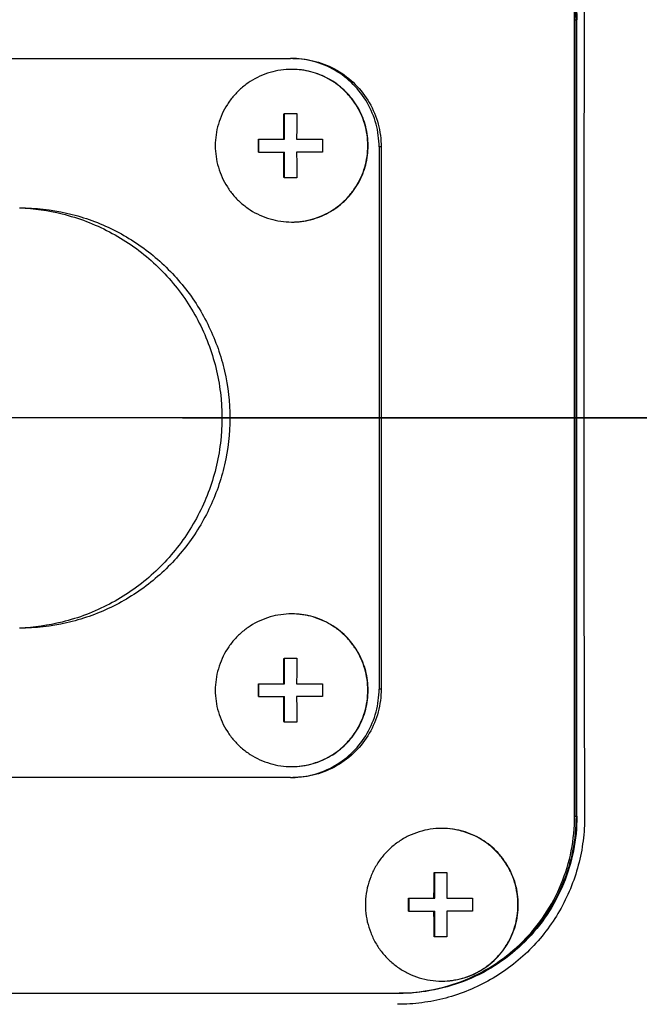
# Model space of a CAD drawing. Header units: millimetres. Extents: x 0 to 594, y 0 to 420.
# Tile 21 of 256: x 97.3 to 100.1, y 273.77 to 278.22. Entities that reach past the tile are written whole.
import ezdxf

# ---------------------------------------------------------------- set-up
doc = ezdxf.new("R2010")
doc.units = ezdxf.units.MM
doc.header["$LTSCALE"] = 32.67
doc.linetypes.add('CENTER', pattern=[0.6, 0.375, -0.075, 0.075, -0.075])
doc.linetypes.add('PHANTOM', pattern=[0.8, 0.45, -0.05, 0.1, -0.05, 0.1, -0.05])
doc.layers.get('0').update_dxf_attribs({"linetype": 'CONTINUOUS'})
for name, color, linetype in [('CRV', 7, 'CONTINUOUS'), ('DEFAULT_1', 7, 'CENTER'), ('DRIV_DIM', 7, 'CONTINUOUS')]:
    doc.layers.add(name, color=color, linetype=linetype)
doc.styles.get("Standard").update_dxf_attribs({"font": 'MS PGothic.ttf', "width": 0.8})
doc.dimstyles.new('DIMSTYLE_3', dxfattribs={"dimtxt": 3.8, "dimasz": 1.8, "dimexe": 0.18, "dimexo": 0.0625, "dimgap": 0.09, "dimtad": 1, "dimdec": 3, "dimlfac": 10, "dimdsep": 46, "dimtxsty": 'STANDARD', "dimblk": 'OPEN', "dimblk1": 'OPEN', "dimblk2": 'OPEN', "dimcen": 0.09, "dimadec": 0, "dimazin": 0, "dimtp": 0.5, "dimtm": 0.5, "dimtfac": 1, "dimtdec": 3, "dimtofl": 0, "dimtmove": 0, "dimatfit": 3, "dimldrblk": 'OPEN', "dimfxl": 1, "dimtolj": 1, "dimarcsym": 0})
doc.dimstyles.new('DIMSTYLE_4', dxfattribs={"dimtxt": 3.8, "dimasz": 1.8, "dimexe": 0.18, "dimexo": 0.0625, "dimgap": 0.09, "dimtad": 1, "dimdec": 1, "dimlfac": 10, "dimdsep": 46, "dimtxsty": 'STANDARD', "dimblk": 'OPEN', "dimblk1": 'OPEN', "dimblk2": 'OPEN', "dimcen": 0.09, "dimadec": 0, "dimazin": 0, "dimtp": 0.1, "dimtm": 0.1, "dimtfac": 1, "dimtdec": 1, "dimtofl": 0, "dimtmove": 0, "dimatfit": 3, "dimldrblk": 'OPEN', "dimfxl": 1, "dimtolj": 1, "dimarcsym": 0})

# ---------------------------------------------------------------- blocks, each defined once
blk = doc.blocks.new('_OPEN')
at = {"color": 0, "linetype": 'ByBlock'}
for p, q in [((0, 0), (-1, 0.342)), ((-1, -0.342), (0, 0)), ((-1, 0), (0, 0))]:
    blk.add_line(p, q, dxfattribs=at)
blk = doc.blocks.new('*D26')
at = {"layer": 'DRIV_DIM', "color": 2, "linetype": 'Continuous'}
blk.add_line((46.5875, 332.9095), (139.7536, 276.4223), dxfattribs=at)
at = {"layer": 'DRIV_DIM', "color": 2, "linetype": 'Continuous', "xscale": 1.8, "yscale": 1.8, "zscale": 1.8, "rotation": 148.771321}
blk.add_blockref('_OPEN', (46.5875, 332.9095), dxfattribs=at)
at = {"layer": 'DRIV_DIM', "color": 2, "linetype": 'Continuous', "width": 0.8}
for s, p in [('R', (54.193, 329.4092)), ('1089.5', (56.7925, 327.8331))]:
    blk.add_text(s, height=3.8, rotation=-31.2287, dxfattribs=at).set_placement(p)
blk = doc.blocks.new('*D29')
at = {"layer": 'DRIV_DIM', "color": 2, "linetype": 'Continuous'}
for p, q in [((141.2308, 276.6828), (215.2104, 289.7274)), ((138.2536, 276.4223), (63.1327, 276.4223))]:
    blk.add_line(p, q, dxfattribs=at)
for points in [[(212.3019, 291.0346), (213.2407, 289.3801), (213.5118, 291.2631)], [(64.5389, 278.2296), (65.1327, 276.4223), (65.77, 278.2148)]]:
    blk.add_lwpolyline(points, dxfattribs=at)
for start, end in [(10, 95), (95, 180)]:
    blk.add_arc((139.7536, 276.4223), 74.6208, start, end, dxfattribs=at)
at = {"layer": 'DRIV_DIM', "color": 2, "linetype": 'Continuous', "width": 0.766667}
blk.add_text('170%%d', height=3.8, rotation=15.7929, dxfattribs=at).set_placement((113.3173, 348.4812))
blk = doc.blocks.new('*D30')
at = {"layer": 'DRIV_DIM', "color": 2, "linetype": 'Continuous'}
for p, q in [((138.2536, 276.4223), (63.0877, 276.4223)), ((141.2308, 276.1618), (215.2547, 263.1094))]:
    blk.add_line(p, q, dxfattribs=at)
for points in [[(65.725, 274.6299), (65.0877, 276.4223), (64.4938, 274.615)], [(213.5561, 261.5738), (213.2851, 263.4567), (212.3462, 261.8022)]]:
    blk.add_lwpolyline(points, dxfattribs=at)
for start, end in [(180, 265), (265, 350)]:
    blk.add_arc((139.7536, 276.4223), 74.6659, start, end, dxfattribs=at)
at = {"layer": 'DRIV_DIM', "color": 2, "linetype": 'Continuous', "width": 0.766667}
blk.add_text('170%%d', height=3.8, rotation=-27.3246, dxfattribs=at).set_placement((97.66, 207.6469))
blk = doc.blocks.new('*D31')
at = {"layer": 'DRIV_DIM', "color": 2, "linetype": 'Continuous'}
blk.add_line((54.9296, 356.9385), (139.7536, 276.4223), dxfattribs=at)
at = {"layer": 'DRIV_DIM', "color": 2, "linetype": 'Continuous', "xscale": 1.8, "yscale": 1.8, "zscale": 1.8, "rotation": 136.492477}
blk.add_blockref('_OPEN', (54.9296, 356.9385), dxfattribs=at)
at = {"layer": 'DRIV_DIM', "color": 2, "linetype": 'Continuous', "width": 0.8}
for s, p in [('R', (65.6723, 348.0511)), ('1169.5', (67.8772, 345.9582))]:
    blk.add_text(s, height=3.8, rotation=-43.5075, dxfattribs=at).set_placement(p)

msp = doc.modelspace()

# ---------------------------------------------------------------- linework, layer by layer
at = {"color": 7, "linetype": 'Continuous'}
for p, q in [((99.80466, 274.62232), (99.80466, 278.22232)), ((99.81078, 274.62232), (99.81078, 278.22232)), ((99.81461, 274.62232), (99.81461, 278.22232)), ((96.07282, 278.04732), (98.52102, 278.04732)), ((98.4912, 277.79782), (98.54916, 277.79782)), ((98.4939, 277.68182), (98.4939, 277.79782)), ((98.37528, 277.68182), (98.4939, 277.68182)), ((98.37799, 277.62382), (98.37799, 277.68182)), ((98.54829, 277.68182), (98.66507, 277.68182)), ((98.92073, 277.64732), (98.92073, 275.19732)), ((98.9303, 277.64732), (98.9303, 275.19732)), ((98.37528, 277.62382), (98.4939, 277.62382)), ((98.4939, 277.50782), (98.4939, 277.62382)), ((98.66507, 277.62382), (98.54829, 277.62382)), ((98.54916, 277.50782), (98.4912, 277.50782)), ((98.4912, 275.33682), (98.54916, 275.33682)), ((98.4939, 275.22082), (98.4939, 275.33682)), ((98.37528, 275.22082), (98.4939, 275.22082)), ((98.37799, 275.16282), (98.37799, 275.22082)), ((98.54829, 275.22082), (98.66507, 275.22082)), ((98.37528, 275.16282), (98.4939, 275.16282)), ((98.4939, 275.04682), (98.4939, 275.16282)), ((98.66507, 275.16282), (98.54829, 275.16282)), ((98.54916, 275.04682), (98.4912, 275.04682)), ((98.52102, 274.79732), (96.07282, 274.79732)), ((99.16978, 274.36732), (99.22774, 274.36732)), ((99.17248, 274.25132), (99.17248, 274.36732)), ((99.05386, 274.25132), (99.17248, 274.25132)), ((99.05657, 274.19332), (99.05657, 274.25132)), ((99.22687, 274.25132), (99.34365, 274.25132)), ((99.05386, 274.19332), (99.17248, 274.19332)), ((99.17248, 274.07732), (99.17248, 274.19332)), ((99.34365, 274.19332), (99.22687, 274.19332)), ((99.22774, 274.07732), (99.16978, 274.07732)), ((91.61067, 273.82232), (99.00524, 273.82232))]:
    msp.add_line(p, q, dxfattribs=at)
at = {"color": 9, "linetype": 'Continuous'}
for p, q in [((99.80466, 278.22232), (99.81461, 278.22232)), ((98.9303, 277.64732), (98.92073, 277.64732)), ((98.9303, 275.19732), (98.92073, 275.19732)), ((99.80466, 274.62232), (99.81461, 274.62232))]:
    msp.add_line(p, q, dxfattribs=at)
at = {"color": 7, "linetype": 'Continuous'}
for points, knots in [([(99.01516, 279.07222), (99.04752, 279.07173), (99.1169, 279.06669), (99.22159, 279.04596), (99.32684, 279.01028), (99.4263, 278.96124), (99.51863, 278.89958), (99.60242, 278.82604), (99.67585, 278.74201), (99.73748, 278.6493), (99.7865, 278.54929), (99.82214, 278.44336), (99.84356, 278.33364), (99.84817, 278.25929), (99.84804, 278.22232)], [0, 0, 0, 0, 0.097096, 0.2081628, 0.3192724, 0.4295282, 0.5399048, 0.6513996, 0.7630052, 0.8737134, 0.9844293, 1.0961781, 1.2080172, 1.3189105, 1.3189105, 1.3189105, 1.3189105]), ([(99.80466, 278.22232), (99.80466, 278.2746), (99.79435, 278.37943), (99.74857, 278.53042), (99.67422, 278.66964), (99.57417, 278.79164), (99.45225, 278.89178), (99.31314, 278.96619), (99.16225, 279.01201), (99.05748, 279.02232), (99.00524, 279.02232)], [0, 0, 0, 0, 0.1568263, 0.3136441, 0.4704459, 0.6272271, 0.7839858, 0.9407238, 1.097446, 1.2541595, 1.2541595, 1.2541595, 1.2541595]), ([(99.81078, 278.22232), (99.81078, 278.2746), (99.80048, 278.37943), (99.7547, 278.53042), (99.68035, 278.66964), (99.58029, 278.79164), (99.45838, 278.89178), (99.31926, 278.96619), (99.16838, 279.01201), (99.06361, 279.02232), (99.01137, 279.02232)], [0, 0, 0, 0, 0.1568263, 0.3136441, 0.4704459, 0.6272271, 0.7839858, 0.9407238, 1.097446, 1.2541595, 1.2541595, 1.2541595, 1.2541595]), ([(99.0152, 279.02232), (99.06744, 279.02232), (99.17221, 279.01201), (99.32309, 278.96619), (99.4622, 278.89178), (99.58412, 278.79164), (99.68418, 278.66964), (99.75852, 278.53042), (99.80431, 278.37943), (99.81461, 278.2746), (99.81461, 278.22232)], [0, 0, 0, 0, 0.1567135, 0.3134357, 0.4701737, 0.6269324, 0.7837136, 0.9405154, 1.0973332, 1.2541595, 1.2541595, 1.2541595, 1.2541595]), ([(99.84804, 278.22232), (99.84706, 277.92245), (99.84566, 277.32214), (99.8452, 276.42156), (99.84639, 275.52144), (99.84829, 274.92174), (99.84952, 274.62232)], [0, 0, 0, 0, 0.8996308, 1.8009115, 2.7017387, 3.6000079, 3.6000079, 3.6000079, 3.6000079]), ([(98.92073, 277.64732), (98.92073, 277.68213), (98.91155, 277.75208), (98.87116, 277.8496), (98.80691, 277.93341), (98.72317, 277.99771), (98.62571, 278.03813), (98.5558, 278.04732), (98.52102, 278.04732)], [0, 0, 0, 0, 0.10441965, 0.2088294, 0.31322198, 0.41759476, 0.52195037, 0.62629607, 0.62629607, 0.62629607, 0.62629607]), ([(98.53059, 278.04732), (98.56537, 278.04732), (98.63528, 278.03813), (98.73274, 277.99771), (98.81649, 277.93341), (98.88073, 277.8496), (98.92112, 277.75208), (98.9303, 277.68213), (98.9303, 277.64732)], [0, 0, 0, 0, 0.1043457, 0.20870131, 0.31307408, 0.41746667, 0.52187642, 0.62629607, 0.62629607, 0.62629607, 0.62629607]), ([(98.52521, 277.99782), (98.50881, 277.99782), (98.47597, 277.99547), (98.42775, 277.98497), (98.3815, 277.96771), (98.33818, 277.94404), (98.29867, 277.91444), (98.26377, 277.87952), (98.2342, 277.83998), (98.21054, 277.79663), (98.1933, 277.75035), (98.18281, 277.70209), (98.17928, 277.65282), (98.18281, 277.60356), (98.1933, 277.55529), (98.21054, 277.50902), (98.2342, 277.46567), (98.26377, 277.42613), (98.29867, 277.3912), (98.33818, 277.3616), (98.3815, 277.33793), (98.42775, 277.32067), (98.47597, 277.31017), (98.50881, 277.30782), (98.52521, 277.30782)], [0, 0, 0, 0, 0.0491881, 0.0983777, 0.1475701, 0.1967663, 0.2459672, 0.2951732, 0.3443843, 0.3936, 0.4428197, 0.4920421, 0.5412659, 0.5904898, 0.6397122, 0.6889318, 0.7381476, 0.7873586, 0.8365646, 0.8857655, 0.9349618, 0.9841541, 1.0333437, 1.0825318, 1.0825318, 1.0825318, 1.0825318]), ([(98.52651, 277.30782), (98.54247, 277.30788), (98.57487, 277.31026), (98.62266, 277.32067), (98.66891, 277.33793), (98.71223, 277.3616), (98.75174, 277.3912), (98.78664, 277.42613), (98.81621, 277.46567), (98.83987, 277.50902), (98.85711, 277.55529), (98.86761, 277.60356), (98.87113, 277.65282), (98.86761, 277.70209), (98.85711, 277.75035), (98.83987, 277.79663), (98.81621, 277.83998), (98.78664, 277.87952), (98.75174, 277.91444), (98.71223, 277.94404), (98.66891, 277.96771), (98.62266, 277.98497), (98.57487, 277.99538), (98.54247, 277.99776), (98.52651, 277.99782)], [0, 0, 0, 0, 0.047886, 0.0970756, 0.1462679, 0.1954641, 0.2446651, 0.2938711, 0.3430821, 0.3922979, 0.4415175, 0.4907399, 0.5399638, 0.5891876, 0.63841, 0.6876297, 0.7368454, 0.7860565, 0.8352625, 0.8844634, 0.9336596, 0.982852, 1.0320416, 1.0799275, 1.0799275, 1.0799275, 1.0799275]), ([(98.52652, 277.30782), (98.54095, 277.30782), (98.56984, 277.30964), (98.61248, 277.31778), (98.65376, 277.3312), (98.69304, 277.3497), (98.72969, 277.37298), (98.76314, 277.40067), (98.79285, 277.43233), (98.81836, 277.46748), (98.83928, 277.50554), (98.85526, 277.54593), (98.86605, 277.58801), (98.87149, 277.6311), (98.87149, 277.67454), (98.86605, 277.71764), (98.85526, 277.75971), (98.83928, 277.8001), (98.81836, 277.83817), (98.79285, 277.87331), (98.76314, 277.90498), (98.72969, 277.93267), (98.69304, 277.95594), (98.65376, 277.97444), (98.61248, 277.98786), (98.56984, 277.996), (98.54095, 277.99782), (98.52652, 277.99782)], [0, 0, 0, 0, 0.0432938, 0.0865886, 0.1298854, 0.1731848, 0.2164876, 0.2597942, 0.3031048, 0.3464193, 0.3897374, 0.4330585, 0.476382, 0.519707, 0.5630324, 0.6063574, 0.6496809, 0.6930021, 0.7363201, 0.7796346, 0.8229452, 0.8662518, 0.9095546, 0.9528541, 0.9961508, 1.0394456, 1.0827394, 1.0827394, 1.0827394, 1.0827394]), ([(98.49033, 277.68182), (98.49034, 277.68534), (98.49036, 277.69277), (98.49041, 277.70448), (98.49047, 277.71727), (98.49055, 277.73111), (98.49066, 277.74603), (98.4908, 277.76213), (98.49098, 277.77952), (98.49112, 277.79156), (98.4912, 277.79782)], [0, 0, 0, 0, 0.01055265, 0.02230394, 0.03512412, 0.04893251, 0.06381215, 0.07987375, 0.09723036, 0.11600372, 0.11600372, 0.11600372, 0.11600372]), ([(98.54916, 277.79782), (98.54908, 277.79156), (98.54893, 277.77952), (98.54876, 277.76213), (98.54862, 277.74603), (98.54851, 277.73111), (98.54843, 277.71727), (98.54837, 277.70448), (98.54832, 277.69277), (98.5483, 277.68534), (98.54829, 277.68182)], [0, 0, 0, 0, 0.01877337, 0.03612998, 0.05219157, 0.06707122, 0.08087961, 0.09369979, 0.10545107, 0.11600372, 0.11600372, 0.11600372, 0.11600372]), ([(98.37528, 277.62382), (98.37527, 277.63027), (98.37525, 277.64315), (98.37525, 277.66249), (98.37527, 277.67537), (98.37528, 277.68182)], [0, 0, 0, 0, 0.01934955, 0.038650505, 0.058000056, 0.058000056, 0.058000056, 0.058000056]), ([(98.66507, 277.68182), (98.66505, 277.67537), (98.66503, 277.66249), (98.66503, 277.64315), (98.66505, 277.63027), (98.66507, 277.62382)], [0, 0, 0, 0, 0.01934955, 0.038650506, 0.058000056, 0.058000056, 0.058000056, 0.058000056]), ([(98.4912, 277.50782), (98.49112, 277.51408), (98.49098, 277.52612), (98.4908, 277.54352), (98.49066, 277.55962), (98.49055, 277.57453), (98.49047, 277.58837), (98.49041, 277.60116), (98.49036, 277.61287), (98.49034, 277.6203), (98.49033, 277.62382)], [0, 0, 0, 0, 0.01877337, 0.03612998, 0.05219157, 0.06707122, 0.08087961, 0.09369979, 0.10545107, 0.11600372, 0.11600372, 0.11600372, 0.11600372]), ([(98.54829, 277.62382), (98.5483, 277.6203), (98.54832, 277.61287), (98.54837, 277.60116), (98.54843, 277.58837), (98.54851, 277.57453), (98.54862, 277.55962), (98.54876, 277.54352), (98.54893, 277.52612), (98.54908, 277.51408), (98.54916, 277.50782)], [0, 0, 0, 0, 0.01055265, 0.02230394, 0.03512412, 0.04893251, 0.06381215, 0.07987375, 0.09723036, 0.11600372, 0.11600372, 0.11600372, 0.11600372]), ([(97.29654, 277.37166), (97.36111, 277.36925), (97.50176, 277.34956), (97.7068, 277.27172), (97.89699, 277.14035), (98.05023, 276.96725), (98.15761, 276.76248), (98.21291, 276.53795), (98.21291, 276.3067), (98.15761, 276.08216), (98.05023, 275.8774), (97.89699, 275.70429), (97.7068, 275.57292), (97.50176, 275.49508), (97.36111, 275.47539), (97.29654, 275.47298)], [0, 0, 0, 0, 0.1938425, 0.4227154, 0.6516214, 0.8805673, 1.1095507, 1.3385608, 1.5675805, 1.7965906, 2.025574, 2.2545199, 2.4834259, 2.7122988, 2.9061413, 2.9061413, 2.9061413, 2.9061413]), ([(97.29692, 277.37232), (97.36778, 277.37232), (97.51002, 277.35631), (97.71227, 277.28545), (97.89381, 277.17131), (98.04538, 277.01962), (98.15943, 276.83797), (98.23022, 276.63549), (98.25422, 276.42232), (98.23022, 276.20915), (98.15943, 276.00667), (98.04538, 275.82503), (97.89381, 275.67333), (97.71227, 275.55919), (97.51002, 275.48834), (97.36778, 275.47232), (97.29692, 275.47232)], [0, 0, 0, 0, 0.2125785, 0.425172, 0.6377927, 0.8504473, 1.0631356, 1.2758511, 1.4885817, 1.7013122, 1.9140277, 2.1267161, 2.3393706, 2.5519913, 2.7645849, 2.9771634, 2.9771634, 2.9771634, 2.9771634]), ([(98.52521, 275.53682), (98.50881, 275.53682), (98.47597, 275.53447), (98.42775, 275.52397), (98.3815, 275.50671), (98.33818, 275.48304), (98.29867, 275.45344), (98.26377, 275.41852), (98.2342, 275.37898), (98.21054, 275.33563), (98.1933, 275.28935), (98.18281, 275.24109), (98.17928, 275.19182), (98.18281, 275.14256), (98.1933, 275.09429), (98.21054, 275.04802), (98.2342, 275.00467), (98.26377, 274.96513), (98.29867, 274.9302), (98.33818, 274.9006), (98.3815, 274.87693), (98.42775, 274.85967), (98.47597, 274.84917), (98.50881, 274.84682), (98.52521, 274.84682)], [0, 0, 0, 0, 0.0491881, 0.0983777, 0.1475701, 0.1967663, 0.2459672, 0.2951732, 0.3443843, 0.3936, 0.4428197, 0.4920421, 0.5412659, 0.5904898, 0.6397122, 0.6889318, 0.7381476, 0.7873586, 0.8365646, 0.8857655, 0.9349618, 0.9841541, 1.0333437, 1.0825318, 1.0825318, 1.0825318, 1.0825318]), ([(98.52651, 274.84682), (98.54247, 274.84688), (98.57487, 274.84926), (98.62266, 274.85967), (98.66891, 274.87693), (98.71223, 274.9006), (98.75174, 274.9302), (98.78664, 274.96513), (98.81621, 275.00467), (98.83987, 275.04802), (98.85711, 275.09429), (98.86761, 275.14256), (98.87113, 275.19182), (98.86761, 275.24109), (98.85711, 275.28935), (98.83987, 275.33563), (98.81621, 275.37898), (98.78664, 275.41852), (98.75174, 275.45344), (98.71223, 275.48304), (98.66891, 275.50671), (98.62266, 275.52397), (98.57487, 275.53438), (98.54247, 275.53676), (98.52651, 275.53682)], [0, 0, 0, 0, 0.047886, 0.0970756, 0.1462679, 0.1954641, 0.2446651, 0.2938711, 0.3430821, 0.3922979, 0.4415175, 0.4907399, 0.5399638, 0.5891876, 0.63841, 0.6876297, 0.7368454, 0.7860565, 0.8352625, 0.8844634, 0.9336596, 0.982852, 1.0320416, 1.0799275, 1.0799275, 1.0799275, 1.0799275]), ([(98.52652, 274.84682), (98.54095, 274.84682), (98.56984, 274.84864), (98.61248, 274.85678), (98.65376, 274.8702), (98.69304, 274.8887), (98.72969, 274.91198), (98.76314, 274.93967), (98.79285, 274.97133), (98.81836, 275.00648), (98.83928, 275.04454), (98.85526, 275.08493), (98.86605, 275.12701), (98.87149, 275.1701), (98.87149, 275.21354), (98.86605, 275.25664), (98.85526, 275.29871), (98.83928, 275.3391), (98.81836, 275.37717), (98.79285, 275.41231), (98.76314, 275.44398), (98.72969, 275.47167), (98.69304, 275.49494), (98.65376, 275.51344), (98.61248, 275.52686), (98.56984, 275.535), (98.54095, 275.53682), (98.52652, 275.53682)], [0, 0, 0, 0, 0.0432938, 0.0865886, 0.1298854, 0.1731848, 0.2164876, 0.2597942, 0.3031048, 0.3464193, 0.3897374, 0.4330585, 0.476382, 0.519707, 0.5630324, 0.6063574, 0.6496809, 0.6930021, 0.7363201, 0.7796346, 0.8229452, 0.8662518, 0.9095546, 0.9528541, 0.9961508, 1.0394456, 1.0827394, 1.0827394, 1.0827394, 1.0827394]), ([(98.49033, 275.22082), (98.49034, 275.22434), (98.49036, 275.23177), (98.49041, 275.24348), (98.49047, 275.25627), (98.49055, 275.27011), (98.49066, 275.28503), (98.4908, 275.30113), (98.49098, 275.31852), (98.49112, 275.33056), (98.4912, 275.33682)], [0, 0, 0, 0, 0.01055265, 0.02230394, 0.03512412, 0.04893251, 0.06381215, 0.07987375, 0.09723036, 0.11600372, 0.11600372, 0.11600372, 0.11600372]), ([(98.54916, 275.33682), (98.54908, 275.33056), (98.54893, 275.31852), (98.54876, 275.30113), (98.54862, 275.28503), (98.54851, 275.27011), (98.54843, 275.25627), (98.54837, 275.24348), (98.54832, 275.23177), (98.5483, 275.22434), (98.54829, 275.22082)], [0, 0, 0, 0, 0.01877337, 0.03612998, 0.05219157, 0.06707122, 0.08087961, 0.09369979, 0.10545107, 0.11600372, 0.11600372, 0.11600372, 0.11600372]), ([(98.37528, 275.16282), (98.37527, 275.16927), (98.37525, 275.18215), (98.37525, 275.20149), (98.37527, 275.21437), (98.37528, 275.22082)], [0, 0, 0, 0, 0.01934955, 0.038650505, 0.058000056, 0.058000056, 0.058000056, 0.058000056]), ([(98.53046, 274.79743), (98.56211, 274.79819), (98.6286, 274.80772), (98.72317, 274.84694), (98.80691, 274.91123), (98.87116, 274.99504), (98.91155, 275.09256), (98.92073, 275.16251), (98.92073, 275.19732)], [0, 0, 0, 0, 0.09498337, 0.19933898, 0.30371175, 0.40810434, 0.51251409, 0.61693374, 0.61693374, 0.61693374, 0.61693374]), ([(98.9303, 275.19732), (98.9303, 275.16251), (98.92112, 275.09256), (98.88073, 274.99504), (98.81649, 274.91123), (98.73274, 274.84694), (98.63528, 274.80651), (98.56537, 274.79732), (98.53059, 274.79732)], [0, 0, 0, 0, 0.10441965, 0.2088294, 0.31322198, 0.41759476, 0.52195037, 0.62629607, 0.62629607, 0.62629607, 0.62629607]), ([(98.66507, 275.22082), (98.66505, 275.21437), (98.66503, 275.20149), (98.66503, 275.18215), (98.66505, 275.16927), (98.66507, 275.16282)], [0, 0, 0, 0, 0.01934955, 0.038650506, 0.058000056, 0.058000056, 0.058000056, 0.058000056]), ([(98.4912, 275.04682), (98.49112, 275.05308), (98.49098, 275.06512), (98.4908, 275.08252), (98.49066, 275.09862), (98.49055, 275.11353), (98.49047, 275.12737), (98.49041, 275.14016), (98.49036, 275.15187), (98.49034, 275.1593), (98.49033, 275.16282)], [0, 0, 0, 0, 0.01877337, 0.03612998, 0.05219157, 0.06707122, 0.08087961, 0.09369979, 0.10545107, 0.11600372, 0.11600372, 0.11600372, 0.11600372]), ([(98.54829, 275.16282), (98.5483, 275.1593), (98.54832, 275.15187), (98.54837, 275.14016), (98.54843, 275.12737), (98.54851, 275.11353), (98.54862, 275.09862), (98.54876, 275.08252), (98.54893, 275.06512), (98.54908, 275.05308), (98.54916, 275.04682)], [0, 0, 0, 0, 0.01055265, 0.02230394, 0.03512412, 0.04893251, 0.06381215, 0.07987375, 0.09723036, 0.11600372, 0.11600372, 0.11600372, 0.11600372]), ([(99.84952, 274.62232), (99.84967, 274.58521), (99.84509, 274.51056), (99.82359, 274.40042), (99.78777, 274.29413), (99.73847, 274.19384), (99.67648, 274.10093), (99.60263, 274.01682), (99.51845, 273.94335), (99.42594, 273.882), (99.32686, 273.83354), (99.22244, 273.79839), (99.11436, 273.77708), (99.04097, 273.77232), (99.00437, 273.77232)], [0, 0, 0, 0, 0.1113452, 0.223607, 0.335739, 0.4468134, 0.557917, 0.6698622, 0.7816021, 0.8921279, 1.0019012, 1.1115852, 1.221709, 1.3314947, 1.3314947, 1.3314947, 1.3314947]), ([(99.01132, 273.82234), (99.06154, 273.82273), (99.16418, 273.83322), (99.31314, 273.87846), (99.45225, 273.95286), (99.57417, 274.053), (99.67422, 274.17501), (99.74857, 274.31422), (99.79435, 274.46521), (99.80466, 274.57005), (99.80466, 274.62232)], [0, 0, 0, 0, 0.1506704, 0.3073925, 0.4641305, 0.6208893, 0.7776704, 0.9344723, 1.09129, 1.2481164, 1.2481164, 1.2481164, 1.2481164]), ([(99.81078, 274.62232), (99.81078, 274.57005), (99.80048, 274.46521), (99.7547, 274.31422), (99.68035, 274.17501), (99.58029, 274.053), (99.45837, 273.95286), (99.31926, 273.87846), (99.16958, 273.833), (99.06614, 273.82257), (99.01516, 273.82233)], [0, 0, 0, 0, 0.1568263, 0.3136441, 0.4704459, 0.6272271, 0.7839858, 0.9407238, 1.097446, 1.2503838, 1.2503838, 1.2503838, 1.2503838]), ([(99.81461, 274.62232), (99.81461, 274.57005), (99.80431, 274.46521), (99.75852, 274.31422), (99.68418, 274.17501), (99.58412, 274.053), (99.4622, 273.95286), (99.32309, 273.87846), (99.17221, 273.83264), (99.06744, 273.82232), (99.0152, 273.82232)], [0, 0, 0, 0, 0.1568263, 0.3136441, 0.4704459, 0.6272271, 0.7839858, 0.9407238, 1.097446, 1.2541595, 1.2541595, 1.2541595, 1.2541595]), ([(99.20379, 274.56732), (99.18661, 274.56732), (99.1522, 274.56474), (99.10179, 274.55323), (99.05364, 274.53432), (99.00886, 274.50844), (98.96842, 274.47617), (98.93324, 274.43823), (98.90411, 274.39546), (98.88167, 274.34883), (98.86643, 274.29938), (98.85872, 274.2482), (98.85872, 274.19644), (98.86643, 274.14527), (98.88167, 274.09581), (98.90411, 274.04918), (98.93324, 274.00642), (98.96842, 273.96848), (99.00886, 273.93621), (99.05364, 273.91033), (99.10179, 273.89142), (99.1522, 273.8799), (99.18661, 273.87732), (99.20379, 273.87732)], [0, 0, 0, 0, 0.0515262, 0.103054, 0.154585, 0.2061204, 0.2576611, 0.3092074, 0.3607591, 0.4123158, 0.4638763, 0.5154392, 0.5670029, 0.6185659, 0.6701264, 0.721683, 0.7732348, 0.8247811, 0.8763217, 0.9278571, 0.9793881, 1.030916, 1.0824421, 1.0824421, 1.0824421, 1.0824421]), ([(99.20509, 273.87732), (99.22183, 273.87739), (99.25579, 273.88), (99.30578, 273.89142), (99.35393, 273.91033), (99.39872, 273.93621), (99.43915, 273.96848), (99.47433, 274.00642), (99.50346, 274.04918), (99.5259, 274.09581), (99.54115, 274.14527), (99.54885, 274.19644), (99.54885, 274.2482), (99.54115, 274.29938), (99.5259, 274.34883), (99.50346, 274.39546), (99.47433, 274.43823), (99.43915, 274.47617), (99.39872, 274.50844), (99.35393, 274.53432), (99.30578, 274.55323), (99.25579, 274.56465), (99.22183, 274.56726), (99.20509, 274.56732)], [0, 0, 0, 0, 0.050225, 0.1017528, 0.1532838, 0.2048192, 0.2563599, 0.3079062, 0.3594579, 0.4110146, 0.4625751, 0.514138, 0.5657017, 0.6172647, 0.6688252, 0.7203818, 0.7719336, 0.8234799, 0.8750205, 0.9265559, 0.9780869, 1.0296148, 1.0798397, 1.0798397, 1.0798397, 1.0798397]), ([(99.2051, 273.87732), (99.22078, 273.87732), (99.25219, 273.87947), (99.2984, 273.88908), (99.34288, 273.9049), (99.38478, 273.92663), (99.42334, 273.95387), (99.45784, 273.98611), (99.48762, 274.02275), (99.51215, 274.06311), (99.53095, 274.10643), (99.54369, 274.15191), (99.55011, 274.1987), (99.55011, 274.24594), (99.54369, 274.29273), (99.53095, 274.33821), (99.51215, 274.38154), (99.48762, 274.42189), (99.45784, 274.45853), (99.42334, 274.49077), (99.38478, 274.51801), (99.34288, 274.53974), (99.2984, 274.55556), (99.25219, 274.56517), (99.22078, 274.56732), (99.2051, 274.56732)], [0, 0, 0, 0, 0.0470529, 0.0941071, 0.1411637, 0.1882237, 0.235288, 0.2823568, 0.3294303, 0.3765083, 0.42359, 0.4706748, 0.5177614, 0.5648487, 0.6119353, 0.6590201, 0.7061019, 0.7531798, 0.8002533, 0.8473222, 0.8943864, 0.9414464, 0.988503, 1.0355572, 1.0826101, 1.0826101, 1.0826101, 1.0826101]), ([(99.16892, 274.25132), (99.16892, 274.25487), (99.16895, 274.26234), (99.16899, 274.27411), (99.16905, 274.28694), (99.16914, 274.3008), (99.16924, 274.31572), (99.16938, 274.33178), (99.16956, 274.34911), (99.1697, 274.3611), (99.16978, 274.36732)], [0, 0, 0, 0, 0.01063356, 0.0224301, 0.03529263, 0.04913307, 0.06401302, 0.08004312, 0.09733429, 0.11600372, 0.11600372, 0.11600372, 0.11600372]), ([(99.22774, 274.36732), (99.22766, 274.3611), (99.22752, 274.34911), (99.22734, 274.33178), (99.2272, 274.31572), (99.22709, 274.3008), (99.22701, 274.28694), (99.22695, 274.27411), (99.2269, 274.26234), (99.22688, 274.25487), (99.22687, 274.25132)], [0, 0, 0, 0, 0.01866943, 0.0359606, 0.05199071, 0.06687065, 0.08071109, 0.09357363, 0.10537017, 0.11600372, 0.11600372, 0.11600372, 0.11600372]), ([(99.05386, 274.19332), (99.05385, 274.19977), (99.05383, 274.21265), (99.05383, 274.23199), (99.05385, 274.24488), (99.05386, 274.25132)], [0, 0, 0, 0, 0.019333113, 0.038666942, 0.058000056, 0.058000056, 0.058000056, 0.058000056]), ([(99.34365, 274.25132), (99.34364, 274.24488), (99.34361, 274.23199), (99.34361, 274.21265), (99.34364, 274.19977), (99.34365, 274.19332)], [0, 0, 0, 0, 0.019333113, 0.038666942, 0.058000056, 0.058000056, 0.058000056, 0.058000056]), ([(99.16978, 274.07732), (99.1697, 274.08354), (99.16956, 274.09553), (99.16938, 274.11286), (99.16924, 274.12893), (99.16914, 274.14384), (99.16905, 274.1577), (99.16899, 274.17054), (99.16895, 274.1823), (99.16892, 274.18978), (99.16892, 274.19332)], [0, 0, 0, 0, 0.01866943, 0.0359606, 0.05199071, 0.06687065, 0.08071109, 0.09357362, 0.10537017, 0.11600372, 0.11600372, 0.11600372, 0.11600372]), ([(99.22687, 274.19332), (99.22688, 274.18978), (99.2269, 274.1823), (99.22695, 274.17054), (99.22701, 274.1577), (99.22709, 274.14384), (99.2272, 274.12893), (99.22734, 274.11286), (99.22752, 274.09553), (99.22766, 274.08354), (99.22774, 274.07732)], [0, 0, 0, 0, 0.01063356, 0.0224301, 0.03529263, 0.04913307, 0.06401302, 0.08004312, 0.09733429, 0.11600372, 0.11600372, 0.11600372, 0.11600372])]:
    msp.add_open_spline(points, degree=3, knots=knots, dxfattribs=at)
for points in [[(98.52651, 277.99782), (98.52608, 277.99782), (98.52564, 277.99782), (98.52521, 277.99782)], [(98.52521, 277.30782), (98.52564, 277.30782), (98.52608, 277.30782), (98.52651, 277.30782)], [(98.52651, 275.53682), (98.52608, 275.53682), (98.52564, 275.53682), (98.52521, 275.53682)], [(98.52521, 274.84682), (98.52564, 274.84682), (98.52608, 274.84682), (98.52651, 274.84682)], [(98.52102, 274.79732), (98.52417, 274.79732), (98.52731, 274.79736), (98.53046, 274.79743)], [(99.20509, 274.56732), (99.20466, 274.56732), (99.20422, 274.56732), (99.20379, 274.56732)], [(99.20379, 273.87732), (99.20422, 273.87732), (99.20466, 273.87732), (99.20509, 273.87732)], [(99.00524, 273.82232), (99.00727, 273.82232), (99.00929, 273.82233), (99.01132, 273.82234)], [(99.01516, 273.82233), (99.0139, 273.82232), (99.01263, 273.82232), (99.01137, 273.82232)]]:
    msp.add_open_spline(points, degree=3, dxfattribs=at)
at = {"layer": 'CRV', "color": 8, "linetype": 'PHANTOM'}
for radius in [116.9528, 108.9528]:
    msp.add_arc((139.75357, 276.42232), radius, 10, 350, dxfattribs=at)
at = {"layer": 'DEFAULT_1', "color": 7, "linetype": 'CENTER'}
msp.add_line((58.82771, 276.42232), (163.46466, 276.42232), dxfattribs=at)

# ---------------------------------------------------------------- dimensions: what is measured, and where the dimension line sits
at = {"layer": 'DRIV_DIM', "color": 2, "linetype": 'Continuous'}
for mpoint, picture, middle in [((54.92958, 356.93845), '*D31', (74.6974, 342.10405)), ((46.5875, 332.90946), '*D26', (64.27638, 325.51751))]:
    dim = msp.add_radius_dim(center=(139.75357, 276.42232), mpoint=mpoint, dimstyle='DIMSTYLE_4', dxfattribs=at)
    dim.commit()
    dim.dimension.update_dxf_attribs({"geometry": picture, "text_midpoint": middle, "dimtype": 164})
for base, line1, line2, picture, middle in [((133.24994, 350.75919), ((141.23078, 276.68279), (215.21035, 289.72739)), ((63.13275, 276.42232), (138.25357, 276.42232)), '*D29', (118.40696, 351.89523)), ((133.24601, 202.04059), ((138.25357, 276.42232), (63.08772, 276.42232)), ((215.2547, 263.10944), (141.23078, 276.16185)), '*D30', (103.70872, 206.66028))]:
    dim = msp.add_angular_dim_2l(base=base, line1=line1, line2=line2, dimstyle='DIMSTYLE_3', dxfattribs=at)
    dim.commit()
    dim.dimension.update_dxf_attribs({"geometry": picture, "text_midpoint": middle, "dimtype": 162})

doc.saveas('drawing.dxf')
